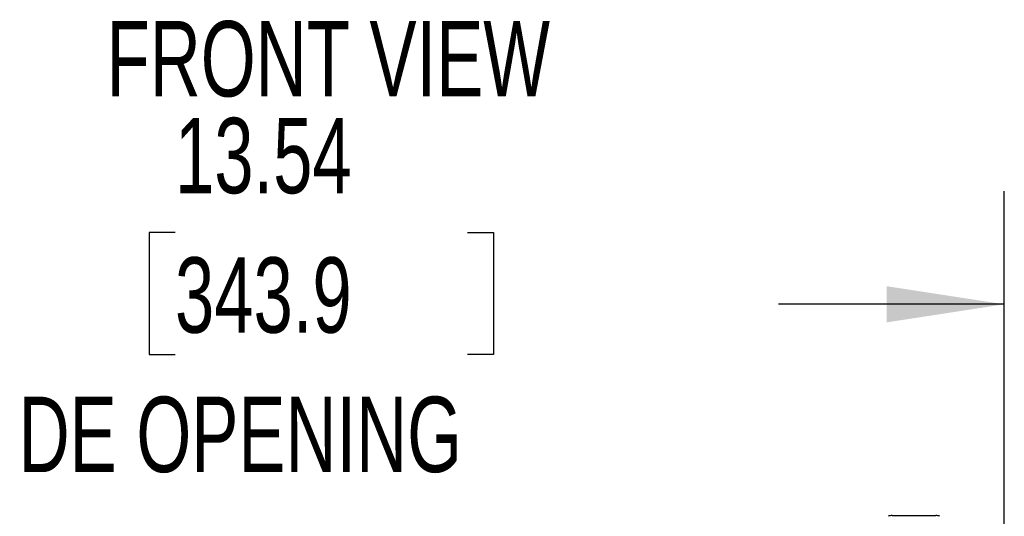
# Model space of a CAD drawing. Header units: inches. Extents: x 0.2 to 10.8, y 0.2 to 8.2.
# Tile 16 of 68: x 3.8 to 4.9, y 2.4 to 2.9. Entities that reach past the tile are written whole.
import ezdxf

# ---------------------------------------------------------------- set-up
doc = ezdxf.new("R2010")
doc.units = ezdxf.units.IN
doc.header["$MEASUREMENT"] = 0
doc.layers.add('DIMENSIONS', color=140, linetype='Continuous')
doc.layers.add('TEXT', color=140, linetype='Continuous')
doc.styles.add('SLDTEXTSTYLE0', font='TXT', dxfattribs={"width": 0.7})
doc.dimstyles.new('SLDDIMSTYLE0', dxfattribs={"dimtxt": 0.084961, "dimasz": 0.13, "dimexe": 0, "dimexo": 0.0625, "dimgap": 0.02124, "dimtad": 0, "dimtih": 1, "dimtoh": 1, "dimlfac": 9, "dimrnd": 1e-09, "dimzin": 12, "dimdsep": 46, "dimtxsty": 'SLDTEXTSTYLE0', "dimsah": 1, "dimcen": 0.09, "dimadec": 0, "dimazin": 3, "dimtfac": 1, "dimtofl": 0, "dimtmove": 0, "dimatfit": 3, "dimfxl": 0, "dimfrac": 2, "dimtolj": 1, "dimtzin": 12, "dimarcsym": 0})

# ---------------------------------------------------------------- blocks, each defined once
blk = doc.blocks.new('_D_25')
at = {"layer": 'DIMENSIONS'}
for p, q in [((3.4155, 2.266), (3.4155, 2.7368)), ((4.9197, 2.266), (4.9197, 2.7368)), ((4.0037, 2.6913), (3.9752, 2.6913)), ((3.9752, 2.6913), (3.9752, 2.5563)), ((4.3268, 2.6913), (4.3554, 2.6913)), ((4.3554, 2.6913), (4.3554, 2.5563)), ((3.4155, 2.6118), (3.6603, 2.6118)), ((4.9197, 2.6118), (4.6703, 2.6118)), ((3.9752, 2.5563), (4.0037, 2.5563)), ((4.3554, 2.5563), (4.3268, 2.5563))]:
    blk.add_line(p, q, dxfattribs=at)
for points in [[(3.4155, 2.6118), (3.5455, 2.5918), (3.5455, 2.6318)], [(4.9197, 2.6118), (4.7897, 2.6318), (4.7897, 2.5918)]]:
    blk.add_solid(points, dxfattribs=at)
at = {"layer": 'DIMENSIONS', "attachment_point": 1, "style": 'SLDTEXTSTYLE0'}
for s, insert, char_height in [('13.54', (4.0037, 2.8178), 0.08333), ('343.9', (4.0037, 2.6637), 0.08333), ('INSIDE OPENING', (3.6793, 2.5097), 0.083333)]:
    blk.add_mtext(s, dxfattribs=dict(at, insert=insert, char_height=char_height))

msp = doc.modelspace()

# ---------------------------------------------------------------- linework, layer by layer
at = {"color": 7, "linetype": 'Continuous', "lineweight": 25}
for p, q in [((4.795932, 2.378314), (4.819991, 2.378314)), ((4.819991, 2.378314), (4.844051, 2.378314))]:
    msp.add_line(p, q, dxfattribs=at)
for centre, start, end in [((4.795932, 2.365191), 90, 109.608119), ((4.844051, 2.365191), 70.250011, 90)]:
    msp.add_arc(centre, 0.013123, start, end, dxfattribs=at)

# ---------------------------------------------------------------- texts
at = {"layer": 'TEXT', "insert": (4.173013, 2.924789), "char_height": 0.0833333, "attachment_point": 2, "style": 'SLDTEXTSTYLE0'}
msp.add_mtext('FRONT VIEW', dxfattribs=at)

# ---------------------------------------------------------------- dimensions: what is measured, and where the dimension line sits
at = {"layer": 'DIMENSIONS'}
dim = msp.add_linear_dim(base=(4.919745, 2.611835), p1=(3.415522, 2.215952), p2=(4.919745, 2.215952), text='<>\\PINSIDE OPENING', dimstyle='SLDDIMSTYLE0', dxfattribs=at)
dim.commit()
dim.dimension.update_dxf_attribs({"geometry": '_D_25', "text_midpoint": (4.165269, 2.611835), "dimtype": 160})

doc.saveas('drawing.dxf')
